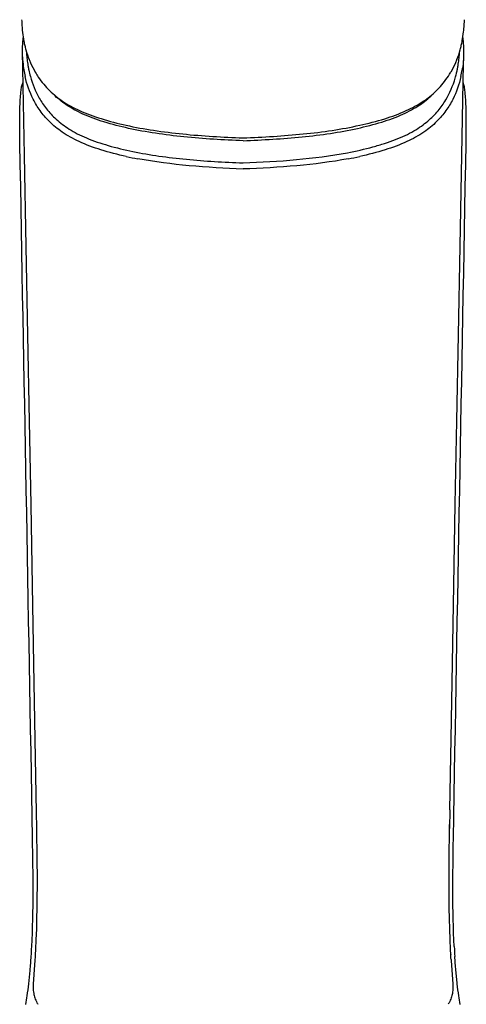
# Model space of a CAD drawing. Header units: millimetres. Extents: x -728 to -276, y -161 to 216.
# Tile 3 of 9: x -616 to -584, y -11 to 59. Entities that reach past the tile are written whole.
import ezdxf

# ---------------------------------------------------------------- set-up
doc = ezdxf.new("R2010")
doc.units = ezdxf.units.MM
doc.header["$LTSCALE"] = 23.1
doc.layers.add('00_COMPONENTS', color=7, linetype='CONTINUOUS')

msp = doc.modelspace()

# ---------------------------------------------------------------- linework, layer by layer
at = {"layer": '00_COMPONENTS', "color": 7}
for p, q in [((-584.479, 56.125), (-584.47, 56.595)), ((-584.603, 49.596), (-584.479, 56.125)), ((-615.06, 7.935), (-614.969, 2.728)), ((-585.465, 2.915), (-585.488, 1.585)), ((-614.97, 2.785), (-614.949, 1.579)), ((-614.949, 1.585), (-614.949, 1.582)), ((-614.949, 1.582), (-614.947, 1.464)), ((-585.49, 1.463), (-585.483, 1.871)), ((-585.488, 1.585), (-585.488, 1.581)), ((-585.488, 1.581), (-585.488, 1.579)), ((-615.019, -7.042), (-615.038, -7.385)), ((-615.037, -7.373), (-615.038, -7.385)), ((-585.401, -7.373), (-585.4, -7.385)), ((-585.385, -7.632), (-585.4, -7.386)), ((-585.377, -7.743), (-585.385, -7.632))]:
    msp.add_line(p, q, dxfattribs=at)
for points in [[(-615.967, 56.596), (-615.959, 56.125), (-615.952, 55.785)], [(-615.952, 55.786), (-615.834, 49.59), (-615.711, 43.084), (-615.591, 36.763), (-615.476, 30.625), (-615.365, 24.673), (-615.258, 18.906), (-615.157, 13.327), (-615.06, 7.935)], [(-585.465, 2.915), (-585.377, 7.978), (-585.28, 13.366), (-585.178, 18.94), (-585.072, 24.701), (-584.961, 30.648), (-584.846, 36.78), (-584.726, 43.096), (-584.603, 49.596)], [(-614.948, 1.464), (-614.94, 0.956), (-614.927, 0.043), (-614.918, -0.871), (-614.914, -1.729), (-614.914, -2.526), (-614.919, -3.315), (-614.929, -4.091), (-614.943, -4.836), (-614.962, -5.584), (-614.988, -6.331), (-615.019, -7.042)], [(-585.4, -7.386), (-585.418, -7.043), (-585.449, -6.332), (-585.475, -5.585), (-585.494, -4.837), (-585.508, -4.092), (-585.518, -3.316), (-585.523, -2.527), (-585.523, -1.729), (-585.519, -0.872), (-585.51, 0.042), (-585.497, 0.956), (-585.489, 1.464)], [(-615.038, -7.386), (-615.052, -7.625), (-615.059, -7.733)]]:
    msp.add_lwpolyline(points, dxfattribs=at)
for centre, radius, start, end in [((-606.483, 59.492), 9.534, 186.94335, 190.70824), ((-594.06, 59.507), 9.642, 349.51553, 353.3198), ((-609.322, 57.044), 6.653, 174.00632, 176.10494), ((-609.145, 57.028), 6.83, 171.84328, 174.02682), ((-607.927, 59.221), 8.065, 190.71806, 192.93439), ((-592.674, 59.252), 8.232, 347.23796, 349.50458), ((-590.813, 57.075), 6.348, 6.00315, 8.34648), ((-591.12, 57.044), 6.657, 359.85586, 5.9871), ((-608.883, 57.042), 7.091, 178.2513, 180.9354), ((-607.94, 57.061), 8.035, 180.96175, 183.46038), ((-609.452, 57.055), 6.521, 176.11935, 178.21312), ((-608.65, 59.056), 7.324, 192.94124, 195.38549), ((-609.204, 58.903), 6.75, 195.3827, 201.64234), ((-607.311, 57.407), 8.369, 183.06105, 183.72848), ((-591.231, 58.9), 6.747, 338.37199, 344.63355), ((-593.13, 57.405), 8.373, 356.27, 356.94068), ((-591.757, 59.044), 7.292, 344.64015, 347.23874), ((-592.311, 57.051), 7.848, 356.54034, 359.06872), ((-591.778, 57.041), 7.314, 359.07944, 359.89431), ((-607.124, 57.109), 8.851, 183.4507, 187.80404), ((-606.687, 57.45), 8.995, 183.73838, 185.1542), ((-606.574, 57.456), 9.108, 185.13275, 186.54437), ((-607.22, 57.382), 8.458, 186.54488, 188.07182), ((-607.747, 57.308), 7.926, 188.07245, 189.71358), ((-592.943, 57.345), 8.181, 350.31142, 353.4852), ((-593.858, 57.453), 9.102, 353.46052, 354.87117), ((-593.748, 57.447), 8.993, 354.84997, 356.26031), ((-607.963, 56.995), 8.005, 187.81266, 189.43757), ((-607.868, 57.012), 8.101, 189.44716, 192.89099), ((-607.632, 57.328), 8.042, 189.71574, 190.04237), ((-607.663, 57.323), 8.01, 190.04576, 191.97947), ((-608.047, 57.235), 7.617, 191.93421, 195.45205), ((-592.483, 57.253), 7.711, 346.17314, 348.07922), ((-592.818, 57.328), 8.055, 348.0487, 349.95049), ((-592.848, 57.333), 8.085, 349.95507, 350.28307), ((-592.573, 57.01), 8.105, 347.10487, 350.56994), ((-592.296, 56.964), 7.824, 350.56965, 351.40751), ((-611.093, 53.248), 5.077, 162.44346, 163.55604), ((-592.211, 57.186), 7.432, 343.64672, 346.17495), ((-589.358, 53.243), 5.088, 16.46126, 17.47118), ((-602.553, 77.128), 28.269, 257.75525, 259.45681), ((-597.722, 76.279), 27.406, 280.53053, 282.28584), ((-675.041, -3.683), 59.834, 356.30843, 356.98558), ((-525.404, -3.684), 59.83, 183.01378, 183.69097)]:
    msp.add_arc(centre, radius, start, end, dxfattribs=at)
for points, knots in [([(-616.012, 59.256), (-616.011, 59.179), (-616.002, 58.873), (-615.976, 58.567), (-615.948, 58.34)], [0, 0, 0, 0, 0.252268, 1, 1, 1, 1]), ([(-584.484, 58.385), (-584.475, 58.458), (-584.445, 58.747), (-584.428, 59.037), (-584.425, 59.254)], [0, 0, 0, 0, 0.252869, 1, 1, 1, 1]), ([(-615.477, 56.414), (-615.448, 56.339), (-615.317, 56.027), (-615.164, 55.726), (-615.035, 55.504)], [0, 0, 0, 0, 0.239141, 1, 1, 1, 1]), ([(-584.959, 56.414), (-584.989, 56.338), (-585.119, 56.027), (-585.272, 55.725), (-585.402, 55.504)], [0, 0, 0, 0, 0.240275, 1, 1, 1, 1]), ([(-584.478, 56.578), (-584.481, 56.514), (-584.5, 56.252), (-584.53, 55.991), (-584.56, 55.795)], [0, 0, 0, 0, 0.24392, 1, 1, 1, 1]), ([(-615.035, 55.503), (-614.968, 55.39), (-614.671, 54.916), (-614.309, 54.483), (-614.003, 54.185)], [0, 0, 0, 0, 0.235735, 1, 1, 1, 1]), ([(-586.446, 54.172), (-586.338, 54.277), (-585.947, 54.686), (-585.611, 55.146), (-585.402, 55.503)], [0, 0, 0, 0, 0.267771, 1, 1, 1, 1]), ([(-608.549, 49.502), (-609.158, 49.635), (-610.298, 49.926), (-611.844, 50.495), (-613.091, 51.169), (-614.022, 51.937), (-614.703, 52.737), (-615.341, 53.794), (-615.637, 54.643), (-615.765, 55.205)], [0, 0, 0, 0, 0.190986, 0.360146, 0.503366, 0.623047, 0.727962, 0.823591, 1, 1, 1, 1]), ([(-615.389, 55.206), (-615.24, 54.668), (-614.914, 53.857), (-614.243, 52.857), (-613.532, 52.102), (-612.771, 51.527), (-612.027, 51.106), (-611.107, 50.69), (-609.785, 50.245), (-608.668, 49.975), (-608.075, 49.854)], [0, 0, 0, 0, 0.174134, 0.269426, 0.374743, 0.496278, 0.565481, 0.641419, 0.811169, 1, 1, 1, 1]), ([(-592.77, 49.773), (-592.159, 49.888), (-591.267, 50.086), (-590.131, 50.423), (-589.359, 50.692), (-588.658, 50.984), (-588.04, 51.309), (-587.504, 51.656), (-586.907, 52.116), (-586.299, 52.723), (-585.59, 53.729), (-585.24, 54.55), (-585.08, 55.093)], [0, 0, 0, 0, 0.188296, 0.276014, 0.358736, 0.43557, 0.505795, 0.569856, 0.628513, 0.733719, 0.828538, 1, 1, 1, 1]), ([(-584.672, 55.201), (-584.801, 54.64), (-585.097, 53.791), (-585.735, 52.734), (-586.416, 51.935), (-587.348, 51.167), (-588.596, 50.493), (-590.141, 49.925), (-591.282, 49.634), (-591.891, 49.501)], [0, 0, 0, 0, 0.17637, 0.271994, 0.376931, 0.496603, 0.639845, 0.809022, 1, 1, 1, 1]), ([(-616.138, 50.47), (-616.146, 50.916), (-616.156, 51.767), (-616.145, 52.947), (-616.105, 53.809), (-616.036, 54.363), (-615.99, 54.588), (-615.962, 54.685)], [0, 0, 0, 0, 0.316619, 0.60366, 0.837408, 0.928394, 1, 1, 1, 1]), ([(-614.003, 54.185), (-613.724, 53.913), (-613.055, 53.374), (-611.816, 52.707), (-610.283, 52.151), (-608.513, 51.696), (-606.567, 51.342), (-603.788, 51.004), (-601.655, 50.881), (-600.217, 50.83)], [0, 0, 0, 0, 0.08091, 0.177293, 0.290898, 0.418749, 0.556632, 0.701291, 1, 1, 1, 1]), ([(-600.217, 50.829), (-599.496, 50.855), (-598.062, 50.926), (-595.937, 51.091), (-593.88, 51.338), (-591.939, 51.698), (-590.167, 52.14), (-588.639, 52.704), (-587.396, 53.363), (-586.725, 53.9), (-586.446, 54.172)], [0, 0, 0, 0, 0.150221, 0.298552, 0.443076, 0.581022, 0.708684, 0.822602, 0.918935, 1, 1, 1, 1]), ([(-584.302, 50.47), (-584.294, 50.916), (-584.284, 51.767), (-584.295, 52.946), (-584.335, 53.808), (-584.404, 54.363), (-584.45, 54.588), (-584.478, 54.685)], [0, 0, 0, 0, 0.316616, 0.603655, 0.837403, 0.928391, 1, 1, 1, 1]), ([(-600.21, 50.629), (-601.619, 50.678), (-603.711, 50.8), (-606.437, 51.131), (-608.345, 51.475), (-610.081, 51.921), (-611.585, 52.461), (-612.798, 53.119), (-613.453, 53.647), (-613.725, 53.914)], [0, 0, 0, 0, 0.298735, 0.443416, 0.581491, 0.709186, 0.822906, 0.919254, 1, 1, 1, 1]), ([(-600.217, 50.628), (-599.51, 50.654), (-598.105, 50.722), (-596.024, 50.886), (-594.007, 51.127), (-592.104, 51.476), (-590.369, 51.913), (-588.867, 52.457), (-587.654, 53.111), (-586.995, 53.634), (-586.723, 53.9)], [0, 0, 0, 0, 0.150172, 0.298507, 0.443101, 0.581136, 0.708874, 0.822613, 0.919274, 1, 1, 1, 1]), ([(-608.075, 49.854), (-607.459, 49.728), (-606.191, 49.515), (-604.247, 49.286), (-602.246, 49.135), (-600.896, 49.07), (-600.217, 49.046)], [0, 0, 0, 0, 0.238684, 0.487559, 0.742264, 1, 1, 1, 1]), ([(-600.217, 48.609), (-601.502, 48.654), (-604.015, 48.796), (-606.515, 49.111), (-607.726, 49.336)], [0, 0, 0, 0, 0.510654, 1, 1, 1, 1]), ([(-600.217, 49.045), (-598.943, 49.091), (-596.45, 49.234), (-593.97, 49.547), (-592.77, 49.773)], [0, 0, 0, 0, 0.510897, 1, 1, 1, 1]), ([(-592.714, 49.335), (-593.923, 49.109), (-596.423, 48.797), (-598.934, 48.657), (-600.217, 48.611)], [0, 0, 0, 0, 0.489352, 1, 1, 1, 1]), ([(-615.289, -6.829), (-615.221, -5.545), (-615.167, -2.972), (-615.211, -0.4), (-615.234, 0.887)], [0, 0, 0, 0, 0.499985, 1, 1, 1, 1]), ([(-585.151, -6.83), (-585.219, -5.545), (-585.273, -2.972), (-585.229, -0.4), (-585.207, 0.886)], [0, 0, 0, 0, 0.499985, 1, 1, 1, 1]), ([(-615.703, -10.956), (-615.675, -10.749), (-615.601, -10.262), (-615.497, -9.456), (-615.402, -8.522), (-615.352, -7.868), (-615.331, -7.533)], [0, 0, 0, 0, 0.182143, 0.428546, 0.708256, 1, 1, 1, 1]), ([(-584.737, -10.958), (-584.765, -10.751), (-584.84, -10.264), (-584.943, -9.458), (-585.038, -8.523), (-585.088, -7.868), (-585.11, -7.534)], [0, 0, 0, 0, 0.181979, 0.428369, 0.708154, 1, 1, 1, 1]), ([(-615.059, -7.733), (-615.089, -8.18), (-615.148, -8.856), (-615.202, -9.667), (-615.168, -10.143), (-615.104, -10.38), (-615.07, -10.484)], [0, 0, 0, 0, 0.485777, 0.735064, 0.880858, 1, 1, 1, 1]), ([(-585.377, -7.743), (-585.348, -8.189), (-585.289, -8.861), (-585.235, -9.67), (-585.269, -10.144), (-585.333, -10.38), (-585.367, -10.484)], [0, 0, 0, 0, 0.48572, 0.734894, 0.880842, 1, 1, 1, 1]), ([(-615.071, -10.483), (-615.031, -10.604), (-614.963, -10.762), (-614.878, -10.91), (-614.855, -10.948)], [0, 0, 0, 0, 0.746169, 1, 1, 1, 1]), ([(-585.366, -10.483), (-585.406, -10.604), (-585.474, -10.762), (-585.559, -10.91), (-585.581, -10.948)], [0, 0, 0, 0, 0.746179, 1, 1, 1, 1])]:
    msp.add_open_spline(points, degree=3, knots=knots, dxfattribs=at)
for points in [[(-615.234, 0.887), (-615.523, 17.415), (-615.836, 33.942), (-616.138, 50.47)], [(-585.207, 0.886), (-584.918, 17.414), (-584.604, 33.942), (-584.302, 50.47)]]:
    msp.add_open_spline(points, degree=3, dxfattribs=at)

doc.saveas('drawing.dxf')
